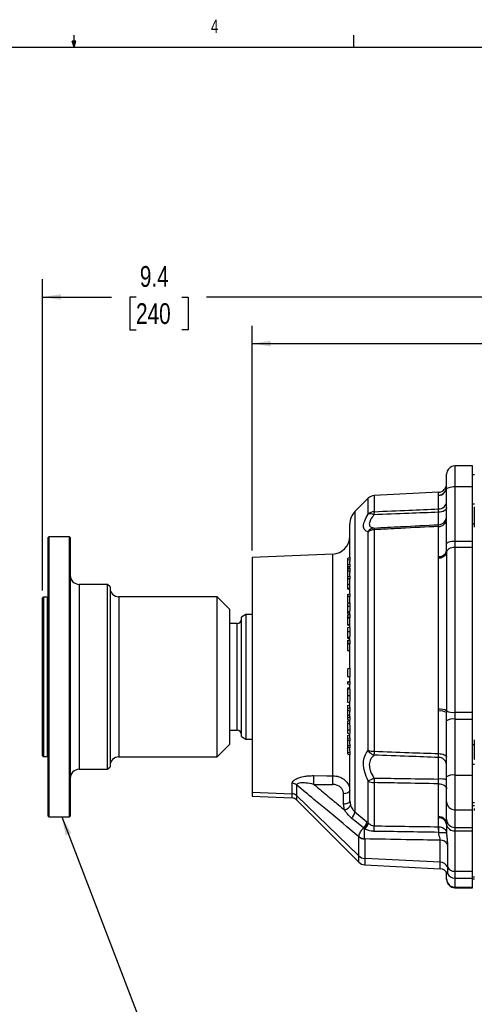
# Model space of a CAD drawing. Header units: inches. Extents: x 0.4 to 16.6, y 0.2 to 10.8.
# Tile 10 of 11: x 8.1 to 11.3, y 3.9 to 10.8. Entities that reach past the tile are written whole.
import ezdxf

# ---------------------------------------------------------------- set-up
doc = ezdxf.new("R2010")
doc.units = ezdxf.units.IN
doc.header["$MEASUREMENT"] = 0
doc.layers.add('BORDER', color=7, linetype='Continuous', lineweight=25)
doc.layers.add('SLD-0', color=7, linetype='Continuous', lineweight=25)
doc.styles.add('SLDTEXTSTYLE0', font='TXT', dxfattribs={"width": 0.75})
doc.dimstyles.new('SLDDIMSTYLE0', dxfattribs={"dimtxt": 0.145833, "dimasz": 0.13, "dimexe": 0, "dimexo": 0.0625, "dimgap": 0.036458, "dimtad": 0, "dimtih": 1, "dimtoh": 1, "dimdec": 1, "dimlfac": 2, "dimrnd": 1e-09, "dimzin": 12, "dimdsep": 46, "dimtxsty": 'SLDTEXTSTYLE0', "dimsah": 1, "dimcen": 0.09, "dimadec": 0, "dimazin": 3, "dimtfac": 1, "dimtdec": 1, "dimtofl": 0, "dimtmove": 0, "dimatfit": 3, "dimfxl": 0, "dimfrac": 2, "dimtolj": 1, "dimtzin": 12, "dimarcsym": 0})
doc.dimstyles.new('SLDDIMSTYLE1', dxfattribs={"dimtxt": 0.18, "dimasz": 0.13, "dimexe": 0, "dimexo": 0.0625, "dimgap": 0, "dimtad": 0, "dimtih": 1, "dimtoh": 1, "dimdec": 0, "dimrnd": 1e-09, "dimzin": 0, "dimdsep": 46, "dimtxsty": 'Standard', "dimsah": 1, "dimcen": 0.09, "dimadec": 0, "dimazin": 0, "dimtfac": 0.13, "dimtdec": 0, "dimtofl": 0, "dimtmove": 0, "dimatfit": 3, "dimfxl": 0, "dimfrac": 2, "dimtolj": 1, "dimtzin": 0, "dimarcsym": 0})

# ---------------------------------------------------------------- blocks, each defined once
blk = doc.blocks.new('_D_7')
at = {"layer": 'SLD-0'}
for p, q in [((9.7554, 7.1066), (9.7554, 8.6847)), ((9.7554, 8.5597), (11.5553, 8.5597)), ((11.7274, 8.5597), (11.683, 8.5597)), ((11.683, 8.5597), (11.683, 8.3279)), ((12.0507, 8.5597), (12.095, 8.5597)), ((12.095, 8.5597), (12.095, 8.3279)), ((13.0021, 8.5597), (12.2227, 8.5597)), ((11.683, 8.3279), (11.7274, 8.3279)), ((12.095, 8.3279), (12.0507, 8.3279))]:
    blk.add_line(p, q, dxfattribs=at)
for points in [[(9.7554, 8.5597), (9.8854, 8.5397), (9.8854, 8.5797)], [(13.0021, 8.5597), (12.8721, 8.5797), (12.8721, 8.5397)]]:
    blk.add_solid(points, dxfattribs=at)
at = {"layer": 'SLD-0', "char_height": 0.14583, "attachment_point": 1, "style": 'SLDTEXTSTYLE0'}
for s, insert in [('6.5', (11.7544, 8.7772)), ('165', (11.7274, 8.5159))]:
    blk.add_mtext(s, dxfattribs=dict(at, insert=insert))
blk = doc.blocks.new('_D_8')
at = {"layer": 'SLD-0'}
for p, q in [((8.2801, 6.8233), (8.2801, 9.0118)), ((13.0021, 8.6161), (13.0021, 9.0118)), ((8.2801, 8.8868), (8.7651, 8.8868)), ((8.9372, 8.8868), (8.8928, 8.8868)), ((8.8928, 8.8868), (8.8928, 8.6551)), ((9.2604, 8.8868), (9.3048, 8.8868)), ((9.3048, 8.8868), (9.3048, 8.6551)), ((13.0021, 8.8868), (9.4325, 8.8868)), ((8.8928, 8.6551), (8.9372, 8.6551)), ((9.3048, 8.6551), (9.2604, 8.6551))]:
    blk.add_line(p, q, dxfattribs=at)
for points in [[(8.2801, 8.8868), (8.4101, 8.8668), (8.4101, 8.9068)], [(13.0021, 8.8868), (12.8721, 8.9068), (12.8721, 8.8668)]]:
    blk.add_solid(points, dxfattribs=at)
at = {"layer": 'SLD-0', "char_height": 0.14583, "attachment_point": 1, "style": 'SLDTEXTSTYLE0'}
for s, insert in [('9.4', (8.9642, 9.1044)), ('240', (8.9372, 8.8431))]:
    blk.add_mtext(s, dxfattribs=dict(at, insert=insert))

msp = doc.modelspace()

# ---------------------------------------------------------------- linework, layer by layer
at = {"color": 7, "linetype": 'Continuous', "lineweight": 25}
for p, q in [((11.3054, 7.6996), (11.1814, 7.6996)), ((11.3054, 7.5545), (11.3054, 7.6996)), ((11.1229, 7.5364), (11.1229, 7.6411)), ((11.3179, 7.6381), (11.3054, 7.6381)), ((11.1814, 7.5545), (11.1814, 7.1716)), ((11.1814, 7.5545), (11.3054, 7.5545)), ((11.3054, 7.1716), (11.3054, 7.5545)), ((11.066, 7.5147), (10.6123, 7.4909)), ((11.066, 7.4922), (11.066, 7.4945)), ((11.066, 7.3972), (11.066, 7.4922)), ((11.1229, 7.1536), (11.1229, 7.5364)), ((10.5714, 7.4727), (10.478, 7.3793)), ((11.3054, 7.4335), (11.3179, 7.4335)), ((11.3179, 7.2908), (11.3179, 7.4131)), ((11.066, 7.2868), (11.066, 7.3743)), ((10.4414, 7.0582), (10.4414, 7.2909)), ((11.066, 7.0632), (11.066, 7.2746)), ((11.3179, 7.2908), (11.3054, 7.2908)), ((11.3179, 7.2705), (11.3179, 7.2908)), ((8.3234, 7.2022), (8.3184, 7.1972)), ((8.3184, 5.2382), (8.3184, 7.1972)), ((8.4694, 7.2022), (8.3234, 7.2022)), ((8.3234, 7.2022), (8.3234, 5.2332)), ((8.4744, 7.1972), (8.4694, 7.2022)), ((8.4694, 6.3523), (8.4694, 7.2022)), ((8.4744, 7.1972), (8.4744, 6.3516)), ((10.5714, 5.7017), (10.5714, 7.2365)), ((10.6123, 7.2513), (10.6123, 5.6942)), ((11.1229, 7.1022), (11.1229, 7.1536)), ((11.1814, 7.1716), (11.1814, 7.1297)), ((11.1814, 7.1716), (11.3054, 7.1716)), ((11.1814, 7.1297), (11.1814, 5.9687)), ((11.1814, 7.1297), (11.3054, 7.1297)), ((11.3054, 7.1297), (11.3054, 7.1716)), ((11.3054, 5.9687), (11.3054, 7.1297)), ((10.3216, 7.0803), (9.7554, 7.0566)), ((10.4264, 7.0492), (10.4414, 7.0582)), ((10.4414, 7.0582), (10.4414, 7.0425)), ((10.4419, 7.0582), (10.4414, 7.0582)), ((10.4419, 7.0582), (10.4418, 7.0425)), ((11.066, 7.0537), (11.066, 7.0632)), ((11.1229, 7.1022), (11.1229, 7.0922)), ((11.1229, 7.0922), (11.1229, 5.979)), ((9.7554, 7.0566), (9.7554, 5.4073)), ((10.4264, 7.0492), (10.4264, 7.0407)), ((10.4264, 7.0407), (10.4414, 7.0425)), ((10.4264, 7.0407), (10.4264, 7.004)), ((10.4264, 7.004), (10.4414, 7.0086)), ((10.4264, 7.004), (10.4264, 6.9954)), ((10.4264, 6.9954), (10.4414, 6.9928)), ((10.4264, 6.9954), (10.4264, 6.9855)), ((10.4418, 7.0425), (10.4414, 7.029)), ((10.4414, 7.0425), (10.4414, 7.029)), ((10.4418, 7.0425), (10.4414, 7.0425)), ((10.4414, 7.0086), (10.4414, 7.029)), ((10.4414, 7.0086), (10.4414, 6.9928)), ((10.4418, 7.0086), (10.4414, 7.0086)), ((10.4419, 6.9928), (10.4414, 6.9902)), ((10.4414, 6.9928), (10.4414, 6.9902)), ((10.4419, 6.9928), (10.4414, 6.9928)), ((10.4414, 6.9819), (10.4414, 6.9902)), ((10.4418, 7.0086), (10.4419, 6.9928)), ((11.066, 5.9895), (11.066, 7.0537)), ((10.4264, 6.9855), (10.4414, 6.9819)), ((10.4264, 6.9855), (10.4264, 6.972)), ((10.4264, 6.972), (10.4414, 6.9813)), ((10.4264, 6.972), (10.4264, 6.9624)), ((10.4264, 6.9624), (10.4414, 6.9637)), ((10.4264, 6.9624), (10.4264, 6.9214)), ((10.4264, 6.9214), (10.4414, 6.9258)), ((10.4264, 6.9214), (10.4264, 6.9118)), ((10.4414, 6.9813), (10.4414, 6.9637)), ((10.442, 6.9813), (10.4414, 6.9813)), ((10.4419, 6.9637), (10.4414, 6.9497)), ((10.4414, 6.9637), (10.4414, 6.9497)), ((10.4419, 6.9637), (10.4414, 6.9637)), ((10.4414, 6.9248), (10.4414, 6.9497)), ((10.4414, 6.9258), (10.4414, 6.9081)), ((10.4419, 6.9258), (10.4414, 6.9258)), ((10.442, 6.9813), (10.4419, 6.9637)), ((10.4419, 6.9258), (10.4419, 6.9081)), ((8.7374, 6.8677), (8.5369, 6.8677)), ((8.7544, 6.8507), (8.7374, 6.8677)), ((8.7374, 6.3065), (8.7374, 6.8677)), ((8.7544, 6.8507), (8.7544, 6.3042)), ((10.4264, 6.9118), (10.4414, 6.9081)), ((10.4264, 6.9118), (10.4264, 6.9079)), ((10.4264, 6.9079), (10.4414, 6.9038)), ((10.4264, 6.9079), (10.4264, 6.8648)), ((10.4264, 6.8648), (10.4414, 6.8709)), ((10.4264, 6.8648), (10.4264, 6.8414)), ((10.4419, 6.9081), (10.4414, 6.9071)), ((10.4414, 6.9081), (10.4414, 6.9071)), ((10.4419, 6.9081), (10.4414, 6.9081)), ((10.4414, 6.8004), (10.4414, 6.9071)), ((10.4264, 6.8414), (10.4264, 6.8369)), ((10.4264, 6.8414), (10.4414, 6.8406)), ((10.4264, 6.8369), (10.4414, 6.8309)), ((10.4264, 6.7964), (10.4414, 6.8008)), ((10.4264, 6.7964), (10.4264, 6.7859)), ((10.4264, 6.7859), (10.4414, 6.7817)), ((10.4264, 6.7859), (10.4264, 6.7851)), ((10.4264, 6.7851), (10.4414, 6.7809)), ((10.4414, 6.8008), (10.4414, 6.7817)), ((10.4421, 6.8008), (10.4414, 6.8008)), ((10.4415, 6.7817), (10.4414, 6.7815)), ((10.4415, 6.7817), (10.4414, 6.7817)), ((10.4414, 6.7817), (10.4414, 6.7815)), ((10.4414, 6.7376), (10.4414, 6.7815)), ((10.4421, 6.8008), (10.4415, 6.7817)), ((8.2851, 6.7783), (8.2801, 6.7733)), ((8.2801, 5.662), (8.2801, 6.7733)), ((8.3134, 6.7783), (8.2851, 6.7783)), ((8.2851, 6.7783), (8.2851, 5.657)), ((9.5084, 6.7802), (8.8169, 6.7802)), ((9.5984, 6.6902), (9.5084, 6.7802)), ((9.5084, 6.2946), (9.5084, 6.7802)), ((10.4264, 6.7402), (10.4382, 6.7374)), ((10.4414, 6.7383), (10.4264, 6.734)), ((10.4264, 6.7368), (10.4313, 6.7354)), ((10.4421, 6.7162), (10.4414, 6.7162)), ((9.5984, 6.2823), (9.5984, 6.6902)), ((9.7096, 6.6552), (9.6796, 6.6379)), ((9.7554, 6.6552), (9.7096, 6.6552)), ((9.7096, 6.6552), (9.7096, 5.7802)), ((10.4264, 6.6787), (10.4264, 6.6737)), ((10.4264, 6.6737), (10.4414, 6.6706)), ((10.4264, 6.6737), (10.4264, 6.6636)), ((10.4264, 6.6636), (10.4414, 6.6587)), ((10.4264, 6.6519), (10.4414, 6.6575)), ((10.4264, 6.65), (10.4414, 6.6557)), ((10.4264, 6.6519), (10.4264, 6.65)), ((10.4264, 6.65), (10.4264, 6.639)), ((10.4414, 6.6587), (10.4414, 6.6815)), ((10.4414, 6.6557), (10.4414, 6.6366)), ((10.4419, 6.6557), (10.4414, 6.6557)), ((10.4419, 6.6557), (10.4419, 6.6366)), ((9.6486, 6.5917), (9.5984, 6.5917)), ((9.6796, 5.7975), (9.6796, 6.6379)), ((10.4264, 6.639), (10.4414, 6.6366)), ((10.4264, 6.639), (10.4264, 6.6317)), ((10.4264, 6.6317), (10.4414, 6.6294)), ((10.4264, 6.6317), (10.4264, 6.5871)), ((10.4264, 6.5871), (10.4414, 6.5847)), ((10.4264, 6.5871), (10.4264, 6.5831)), ((10.4264, 6.5831), (10.4414, 6.5785)), ((10.4419, 6.6366), (10.4414, 6.6325)), ((10.4414, 6.6366), (10.4414, 6.6325)), ((10.4419, 6.6366), (10.4414, 6.6366)), ((10.4414, 6.5649), (10.4414, 6.6325)), ((10.4414, 6.5667), (10.4264, 6.5625)), ((10.4421, 6.5373), (10.4414, 6.5373)), ((10.4264, 6.4986), (10.4264, 6.4884)), ((10.4264, 6.4728), (10.4414, 6.4779)), ((10.4264, 6.4728), (10.4264, 6.4672)), ((10.4264, 6.4672), (10.4414, 6.4723)), ((10.4264, 6.4672), (10.4264, 6.4555)), ((10.4264, 6.4555), (10.4414, 6.4522)), ((10.4264, 6.4555), (10.4264, 6.4515)), ((10.4264, 6.4515), (10.4414, 6.4482)), ((10.4264, 6.4515), (10.4264, 6.4042)), ((10.4331, 6.4865), (10.4414, 6.4841)), ((10.4414, 6.47), (10.4414, 6.5031)), ((10.4414, 6.4723), (10.4414, 6.4522)), ((10.4419, 6.4723), (10.4414, 6.4723)), ((10.4419, 6.4522), (10.4414, 6.4499)), ((10.4419, 6.4522), (10.4414, 6.4522)), ((10.4414, 6.4522), (10.4414, 6.4499)), ((10.4414, 6.2779), (10.4414, 6.4499)), ((10.4419, 6.4723), (10.4419, 6.4522)), ((10.4264, 6.4042), (10.4414, 6.4009)), ((10.4264, 6.4042), (10.4264, 6.402)), ((10.4264, 6.402), (10.4414, 6.3975)), ((8.4694, 5.2332), (8.4694, 6.3523)), ((8.4744, 6.3516), (8.4744, 5.2382)), ((8.7374, 5.5677), (8.7374, 6.3065)), ((8.7544, 6.3042), (8.7544, 5.5847)), ((9.5084, 5.6552), (9.5084, 6.2946)), ((9.5984, 5.7452), (9.5984, 6.2823)), ((10.4264, 6.2738), (10.4414, 6.2782)), ((10.4264, 6.2738), (10.4264, 6.2223)), ((10.4414, 6.2782), (10.4414, 6.2181)), ((10.4419, 6.2782), (10.4414, 6.2782)), ((10.4419, 6.2782), (10.4419, 6.2181)), ((10.4264, 6.2223), (10.4414, 6.2181)), ((10.4264, 6.2223), (10.4264, 6.2201)), ((10.4264, 6.2201), (10.4414, 6.2157)), ((10.4264, 6.183), (10.4414, 6.1875)), ((10.4264, 6.1796), (10.4414, 6.1837)), ((10.4264, 6.183), (10.4264, 6.1796)), ((10.4264, 6.1796), (10.4264, 6.1674)), ((10.4264, 6.1674), (10.4414, 6.1629)), ((10.4419, 6.2181), (10.4414, 6.2179)), ((10.4419, 6.2181), (10.4414, 6.2181)), ((10.4414, 6.2181), (10.4414, 6.2179)), ((10.4414, 6.1842), (10.4414, 6.2179)), ((10.4414, 6.1842), (10.4419, 6.1837)), ((10.4414, 6.1842), (10.4414, 6.1837)), ((10.4414, 6.1837), (10.4414, 6.1629)), ((10.4419, 6.1837), (10.4414, 6.1837)), ((10.4414, 6.1304), (10.4414, 6.1634)), ((10.4419, 6.1629), (10.4414, 6.1629)), ((10.4419, 6.1837), (10.4419, 6.1629)), ((10.4264, 6.1381), (10.4264, 6.1299)), ((10.4264, 6.0393), (10.4414, 6.0351)), ((10.4264, 6.0167), (10.4414, 6.0219)), ((10.442, 6.0868), (10.4414, 6.0868)), ((10.4414, 6.0021), (10.4414, 6.0477)), ((10.4264, 6.0167), (10.4264, 5.9962)), ((10.4264, 5.9962), (10.4414, 5.9994)), ((10.4264, 5.9962), (10.4264, 5.9829)), ((10.4264, 5.9829), (10.4414, 5.9798)), ((10.4264, 5.9829), (10.4264, 5.9475)), ((10.4414, 6.0021), (10.4419, 5.9994)), ((10.4414, 6.0021), (10.4414, 5.9994)), ((10.4414, 5.9994), (10.4414, 5.9798)), ((10.4419, 5.9994), (10.4414, 5.9994)), ((10.4418, 5.9798), (10.4414, 5.9746)), ((10.4418, 5.9798), (10.4414, 5.9798)), ((10.4414, 5.9798), (10.4414, 5.9746)), ((10.4414, 5.9364), (10.4414, 5.9746)), ((10.4419, 5.9994), (10.4418, 5.9798)), ((11.066, 5.9772), (11.066, 5.9895)), ((11.066, 5.6782), (11.066, 5.9772)), ((11.1229, 5.979), (11.1229, 5.9661)), ((11.1229, 5.9086), (11.1229, 5.9661)), ((11.1814, 5.9687), (11.3054, 5.9687)), ((11.1814, 5.9687), (11.1814, 5.9207)), ((11.3054, 5.9207), (11.3054, 5.9687)), ((10.4264, 5.9475), (10.4414, 5.9487)), ((10.4264, 5.9475), (10.4264, 5.9307)), ((10.4264, 5.9307), (10.4414, 5.9339)), ((10.4264, 5.9307), (10.4264, 5.9187)), ((10.4264, 5.9187), (10.4414, 5.9135)), ((10.4264, 5.9059), (10.4414, 5.9114)), ((10.4264, 5.9059), (10.4264, 5.8884)), ((10.4264, 5.8884), (10.4414, 5.8924)), ((10.4414, 5.9364), (10.4418, 5.9339)), ((10.4414, 5.9364), (10.4414, 5.9339)), ((10.4414, 5.9339), (10.4414, 5.9135)), ((10.4418, 5.9339), (10.4414, 5.9339)), ((10.4419, 5.9135), (10.4414, 5.9135)), ((10.4414, 5.8779), (10.4414, 5.9114)), ((10.4418, 5.9339), (10.4419, 5.9135)), ((11.1229, 5.5148), (11.1229, 5.9086)), ((11.1814, 5.9207), (11.1814, 5.527)), ((11.1814, 5.9207), (11.3054, 5.9207)), ((11.3054, 5.527), (11.3054, 5.9207)), ((9.5984, 5.8437), (9.6486, 5.8437)), ((10.4264, 5.8222), (10.4414, 5.8179)), ((10.4421, 5.8439), (10.4414, 5.8439)), ((10.4414, 5.7884), (10.4414, 5.8188)), ((9.5084, 5.6552), (9.5984, 5.7452)), ((9.6796, 5.7975), (9.7096, 5.7802)), ((9.7096, 5.7802), (9.7554, 5.7802)), ((10.4264, 5.8056), (10.4414, 5.8107)), ((10.4264, 5.8056), (10.4264, 5.7825)), ((10.4264, 5.7825), (10.4414, 5.7853)), ((10.4264, 5.7825), (10.4264, 5.7723)), ((10.4264, 5.7723), (10.4414, 5.7672)), ((10.4264, 5.7723), (10.4264, 5.7351)), ((10.4414, 5.7884), (10.4419, 5.7853)), ((10.4414, 5.7884), (10.4414, 5.7853)), ((10.4414, 5.7853), (10.4414, 5.7672)), ((10.4419, 5.7853), (10.4414, 5.7853)), ((10.4414, 5.7436), (10.4414, 5.7701)), ((10.4418, 5.7672), (10.4414, 5.7672)), ((10.4414, 5.7436), (10.4417, 5.7358)), ((10.4414, 5.7436), (10.4414, 5.7358)), ((10.4419, 5.7853), (10.4418, 5.7672)), ((11.3179, 5.7418), (11.3179, 5.7759)), ((10.4264, 5.7351), (10.4414, 5.7358)), ((10.4264, 5.7351), (10.4264, 5.7238)), ((10.4264, 5.7238), (10.4414, 5.7193)), ((10.4264, 5.7238), (10.4264, 5.6867)), ((10.4264, 5.6867), (10.4414, 5.6879)), ((10.4264, 5.6867), (10.4264, 5.6763)), ((10.4264, 5.6763), (10.4414, 5.6696)), ((10.4414, 5.7358), (10.4414, 5.7193)), ((10.4417, 5.7358), (10.4414, 5.7358)), ((10.4414, 5.6945), (10.4414, 5.7202)), ((10.4417, 5.7193), (10.4414, 5.7193)), ((10.4414, 5.6945), (10.4418, 5.6879)), ((10.4414, 5.6945), (10.4414, 5.6879)), ((10.4414, 5.6879), (10.4414, 5.6696)), ((10.4418, 5.6879), (10.4414, 5.6879)), ((10.4417, 5.7358), (10.4417, 5.7193)), ((10.4418, 5.6879), (10.4419, 5.6696)), ((11.3054, 5.7418), (11.3179, 5.7418)), ((11.3179, 5.6367), (11.3179, 5.7418)), ((8.2801, 5.662), (8.2851, 5.657)), ((8.2851, 5.657), (8.3134, 5.657)), ((8.8169, 5.6552), (9.5084, 5.6552)), ((10.4414, 5.3462), (10.4414, 5.6696)), ((10.4419, 5.6696), (10.4414, 5.6696)), ((11.066, 5.4994), (11.066, 5.6509)), ((8.5369, 5.5677), (8.7374, 5.5677)), ((8.7374, 5.5677), (8.7544, 5.5847)), ((11.3179, 5.6007), (11.3054, 5.6007)), ((10.0362, 5.396), (10.0362, 5.4701)), ((10.5714, 5.1911), (10.5714, 5.4849)), ((10.6123, 5.4742), (10.6123, 5.1706)), ((11.1229, 5.3393), (11.1229, 5.5148)), ((11.1814, 5.527), (11.1814, 5.2836)), ((11.1814, 5.527), (11.3054, 5.527)), ((11.3054, 5.2836), (11.3054, 5.527)), ((9.7554, 5.4073), (10.0362, 5.396)), ((9.7554, 5.4073), (9.7554, 5.3787)), ((10.0671, 5.4581), (10.0671, 5.3829)), ((11.066, 5.2341), (11.066, 5.4659)), ((9.7554, 5.3787), (10.0362, 5.367)), ((10.506, 4.9589), (10.0671, 5.3829)), ((10.0671, 5.3534), (10.506, 4.9145)), ((10.3973, 5.3223), (10.3973, 5.3961)), ((10.4414, 5.3462), (10.4459, 5.3173)), ((11.1229, 5.2149), (11.1229, 5.3393)), ((11.3054, 5.3348), (11.3179, 5.3348)), ((10.4035, 5.2833), (10.3973, 5.3223)), ((10.478, 5.269), (10.5616, 5.1997)), ((11.1814, 5.2836), (11.3054, 5.2836)), ((11.1814, 5.2836), (11.1814, 5.1592)), ((11.3179, 5.3108), (11.3054, 5.3108)), ((11.3054, 5.1592), (11.3054, 5.2836)), ((11.3179, 5.2779), (11.3179, 5.293)), ((8.3184, 5.2382), (8.3234, 5.2332)), ((8.3234, 5.2332), (8.4694, 5.2332)), ((8.4694, 5.2332), (8.4744, 5.2382)), ((10.5378, 5.1554), (10.4543, 5.2248)), ((11.066, 5.2261), (11.066, 5.2341)), ((11.066, 5.164), (11.066, 5.2261)), ((11.1229, 5.1887), (11.1229, 5.2149)), ((11.066, 5.164), (11.0671, 5.164)), ((11.0671, 5.1248), (11.0669, 5.1248)), ((11.0672, 5.1214), (11.0671, 5.1248)), ((11.1229, 5.1887), (11.1229, 5.1804)), ((11.1229, 5.1804), (11.1229, 5.1196)), ((11.1814, 5.1592), (11.3054, 5.1592)), ((11.1814, 5.1592), (11.1814, 5.1359)), ((11.1814, 5.1359), (11.3054, 5.1359)), ((11.1814, 5.1359), (11.1814, 4.851)), ((11.3054, 5.1359), (11.3054, 5.1592)), ((11.3054, 4.851), (11.3054, 5.1359)), ((10.506, 4.9589), (10.506, 5.0938)), ((10.506, 5.0938), (10.506, 5.0938)), ((10.5466, 5.0782), (10.5465, 5.0795)), ((10.5466, 5.0782), (10.5466, 4.9414)), ((11.0783, 4.9145), (11.0783, 5.0694)), ((11.129, 5.0411), (11.129, 4.8824)), ((11.0783, 4.9145), (10.5466, 4.9414)), ((10.5466, 4.8964), (11.0783, 4.8686)), ((11.1229, 4.7976), (11.1229, 4.8451)), ((11.1814, 4.851), (11.3054, 4.851)), ((11.3054, 4.8028), (11.3054, 4.851)), ((11.1229, 4.7943), (11.1229, 4.7976)), ((11.1814, 4.8028), (11.3054, 4.8028)), ((11.3054, 4.8127), (11.3179, 4.8127)), ((11.3054, 4.7404), (11.3054, 4.8028)), ((11.3054, 4.7972), (11.3179, 4.7972)), ((11.1814, 4.7404), (11.3054, 4.7404)), ((11.1814, 4.7358), (11.3054, 4.7358)), ((11.3054, 4.7358), (11.3054, 4.7404))]:
    msp.add_line(p, q, dxfattribs=at)
at = {"color": 8, "linetype": 'Continuous', "lineweight": 25}
for p, q in [((11.1814, 7.6996), (11.1814, 7.5545)), ((10.6123, 7.4909), (10.6123, 7.3783)), ((11.066, 7.4945), (11.066, 7.5147)), ((10.5714, 7.3617), (10.5714, 7.4727)), ((10.478, 7.3793), (10.478, 5.269)), ((10.3216, 5.5226), (10.3216, 7.0803)), ((8.5369, 6.8677), (8.5369, 6.3065)), ((8.3134, 5.657), (8.3134, 6.7783)), ((8.8169, 6.7802), (8.8169, 6.2946)), ((9.6486, 5.8437), (9.6486, 6.5917)), ((8.5369, 6.3065), (8.5369, 5.5677)), ((8.8169, 6.2946), (8.8169, 5.6552)), ((10.0362, 5.367), (10.0362, 5.396)), ((10.0671, 5.3829), (10.0671, 5.3534)), ((10.506, 4.9145), (10.506, 4.9589)), ((10.5466, 4.9414), (10.5466, 4.8964)), ((11.0783, 4.8686), (11.0783, 4.9145)), ((11.129, 4.8824), (11.129, 4.8353)), ((11.1814, 4.851), (11.1814, 4.8028)), ((11.1814, 4.8028), (11.1814, 4.7404)), ((11.1814, 4.7404), (11.1814, 4.7358))]:
    msp.add_line(p, q, dxfattribs=at)
at = {"color": 7, "linetype": 'Continuous', "lineweight": 25, "flags": 128}
for points in [[(11.1229, 7.5364), (11.124, 7.5399), (11.1273, 7.5433), (11.1327, 7.5464), (11.14, 7.5492), (11.1489, 7.5514), (11.159, 7.5531), (11.17, 7.5541), (11.1814, 7.5545)], [(11.1229, 7.4082), (11.1218, 7.4018), (11.1186, 7.3956), (11.1134, 7.3899), (11.1064, 7.3848), (11.0978, 7.3806), (11.088, 7.3773), (11.0773, 7.3752), (11.066, 7.3743)], [(11.1229, 7.1536), (11.124, 7.1571), (11.1273, 7.1605), (11.1327, 7.1636), (11.14, 7.1664), (11.1489, 7.1686), (11.159, 7.1703), (11.17, 7.1713), (11.1814, 7.1716)], [(11.1229, 7.0922), (11.124, 7.0995), (11.1274, 7.1065), (11.1328, 7.113), (11.1401, 7.1187), (11.149, 7.1234), (11.159, 7.1268), (11.17, 7.129), (11.1814, 7.1297)], [(10.4264, 6.7143), (10.4309, 6.7148), (10.4354, 6.7154), (10.4414, 6.7162)], [(10.4264, 6.5361), (10.4309, 6.5364), (10.4354, 6.5368), (10.4414, 6.5373)], [(10.4264, 6.0874), (10.4309, 6.0872), (10.4354, 6.0871), (10.4414, 6.0868)], [(10.4264, 5.8453), (10.4339, 5.8446), (10.4414, 5.8439)], [(11.066, 5.6782), (11.0773, 5.6775), (11.088, 5.6759), (11.0978, 5.6735), (11.1064, 5.6704), (11.1134, 5.6667), (11.1186, 5.6625), (11.1218, 5.658), (11.1229, 5.6533)], [(10.1882, 5.5235), (10.281, 5.5229), (10.3216, 5.5226)], [(10.4414, 5.42), (10.4405, 5.4155), (10.4381, 5.4111), (10.434, 5.4071), (10.4286, 5.4035), (10.422, 5.4006), (10.4143, 5.3983), (10.406, 5.3968), (10.3973, 5.3961)], [(11.066, 5.4659), (11.0773, 5.465), (11.088, 5.4628), (11.0978, 5.4595), (11.1064, 5.4552), (11.1134, 5.45), (11.1186, 5.4441), (11.1218, 5.4378), (11.1229, 5.4312)], [(10.4414, 5.3462), (10.4405, 5.3417), (10.4381, 5.3374), (10.434, 5.3333), (10.4286, 5.3298), (10.422, 5.3268), (10.4143, 5.3245), (10.406, 5.323), (10.3973, 5.3223)]]:
    msp.add_lwpolyline(points, dxfattribs=at)
at = {"color": 7, "linetype": 'Continuous', "lineweight": 25}
for centre, radius, start, end in [((11.1814, 7.6411), 0.0585, 90, 180), ((11.0629, 7.5746), 0.06, 273, 359.74694), ((11.0634, 7.5539), 0.0595, 272.52515, 359.32156), ((11.0635, 7.5516), 0.0594, 272.46956, 359.52961), ((10.6156, 7.4285), 0.0625, 93, 135), ((11.0658, 7.4543), 0.0571, 270.22213, 357.33802), ((10.5664, 7.2909), 0.125, 135, 180), ((10.5863, 7.3035), 0.0588, 64.36475, 105.30289), ((10.615, 7.313), 0.0654, 92.35473, 131.82603), ((11.063, 7.3466), 0.0599, 272.90422, 359.91628), ((11.0685, 7.3292), 0.0546, 267.34937, 353.95861), ((10.3164, 7.2051), 0.125, 272.3919, 0), ((10.6188, 7.2073), 0.0567, 97.24545, 147.93911), ((10.6144, 7.1815), 0.0698, 91.71738, 128.02748), ((11.0726, 7.1145), 0.0518, 262.7209, 346.25219), ((11.0727, 7.1051), 0.0518, 262.6119, 345.52523), ((8.5369, 6.9302), 0.0625, 180, 270), ((8.3134, 6.7833), 0.005, 270, 0), ((8.8169, 6.8427), 0.0625, 180, 270), ((9.6486, 6.6227), 0.031, 270, 0), ((11.0791, 5.9013), 0.0892, 60.62285, 98.45904), ((11.0792, 5.8935), 0.0848, 58.97219, 98.92103), ((11.1673, 6.0604), 0.0927, 241.39065, 278.73687), ((11.1674, 5.8413), 0.0807, 80.0132, 123.47718), ((9.6486, 5.8127), 0.031, 0, 90), ((10.6398, 5.7451), 0.0826, 213.25882, 250.09245), ((10.6127, 5.8119), 0.1177, 249.44875, 269.80582), ((8.3134, 5.652), 0.005, 0, 90), ((8.8169, 5.5927), 0.0625, 90, 180), ((11.0683, 5.5961), 0.0548, 5.69496, 92.38438), ((8.5369, 5.5052), 0.0625, 90, 180), ((10.0348, 5.4204), 0.0497, 49.40923, 88.40524), ((9.6143, 5.4881), 0.575, 357.39097, 3.52682), ((9.7436, 5.4873), 0.579, 357.42338, 3.49735), ((10.3469, 6.0128), 0.5714, 293.06788, 297.6093), ((10.6133, 5.5621), 0.0879, 241.50299, 269.35232), ((11.0796, 5.3194), 0.1805, 76.14446, 94.32778), ((11.1674, 5.4475), 0.0807, 80.0132, 123.47718), ((10.0344, 5.3488), 0.0473, 46.20637, 87.84652), ((10.0342, 5.3205), 0.0465, 45, 87.6081), ((11.18, 5.3407), 0.0571, 181.47307, 271.40095), ((10.3971, 5.3347), 0.0517, 277.02809, 340.38594), ((10.4, 5.2823), 0.0791, 313.31832, 350.31379), ((10.4836, 5.213), 0.0791, 313.28508, 350.34342), ((10.4755, 5.2272), 0.1025, 311.54129, 339.35938), ((11.07, 5.1809), 0.0534, 8.4167, 94.32609), ((11.0698, 5.1726), 0.0536, 8.43689, 94.09715), ((11.18, 5.2163), 0.0571, 181.47307, 271.40095), ((10.4545, 5.2414), 0.1307, 314.4551, 336.10101), ((10.1944, 5.1415), 0.4189, 358.66369, 3.98352), ((10.6329, 5.1349), 0.434, 358.6636, 3.84663), ((10.6383, 5.1443), 0.4292, 357.3887, 2.62294), ((11.0784, 4.3445), 0.7769, 86.73801, 90.82657), ((11.0857, 5.1219), 0.037, 357.31714, 2.81157), ((11.1753, 5.1887), 0.0531, 188.91385, 276.53188), ((10.5473, 5.1458), 0.0664, 231.56005, 269.32943), ((10.549, 5.1451), 0.0669, 230.01837, 267.97199), ((11.0774, 5.0083), 0.0612, 32.46211, 89.08321), ((10.5497, 5.0044), 0.063, 226.20175, 267.25726), ((10.5499, 4.9583), 0.062, 225, 267), ((11.0757, 4.8545), 0.0601, 27.66324, 87.50674), ((11.0752, 4.8086), 0.06, 26.35921, 87), ((11.1809, 4.9097), 0.0587, 207.70471, 270.42042), ((11.1807, 4.7982), 0.0579, 180.63991, 270.62593), ((11.1814, 4.7943), 0.0585, 180, 270), ((11.1814, 4.8613), 0.0585, 206.35921, 270)]:
    msp.add_arc(centre, radius, start, end, dxfattribs=at)
msp.add_ellipse((43.8211, 7.1413), major_axis=(44.0455, 1.1898), ratio=0.02711, start_param=3.842812, end_param=3.847489, dxfattribs=at)
for points, knots in [([(10.5708, 7.2374), (10.5616, 7.2405), (10.543, 7.2467), (10.535, 7.2747), (10.5444, 7.314), (10.5618, 7.3446), (10.5708, 7.3602)], [0, 0, 0, 0, 0.256085, 0.516242, 0.752513, 1, 1, 1, 1]), ([(10.5708, 7.3602), (10.5709, 7.3605), (10.5713, 7.361), (10.5714, 7.3615), (10.5714, 7.3617), (10.5714, 7.3617)], [0, 0, 0, 0, 0.477083, 0.910089, 1, 1, 1, 1]), ([(10.6117, 7.3565), (10.6028, 7.3445), (10.5858, 7.3215), (10.576, 7.2915), (10.5812, 7.2776), (10.5923, 7.2675), (10.6025, 7.2654), (10.6117, 7.2635)], [0, 0, 0, 0, 0.252875, 0.484085, 0.712504, 0.738583, 1, 1, 1, 1]), ([(10.6123, 7.3783), (10.6123, 7.3779), (10.6122, 7.3752), (10.612, 7.3688), (10.6118, 7.3606), (10.6117, 7.3565)], [0, 0, 0, 0, 0.0934075, 0.5380196, 1, 1, 1, 1]), ([(11.066, 7.3743), (10.996, 7.3715), (10.8445, 7.3657), (10.6931, 7.3597), (10.6117, 7.3565)], [0, 0, 0, 0, 0.462456, 1, 1, 1, 1]), ([(10.6123, 7.3783), (10.6935, 7.3817), (10.8448, 7.388), (10.996, 7.3943), (11.066, 7.3972)], [0, 0, 0, 0, 0.536903, 1, 1, 1, 1]), ([(11.066, 7.3743), (11.0661, 7.3778), (11.0662, 7.3874), (11.0661, 7.3934), (11.066, 7.3972)], [0, 0, 0, 0, 0.374872, 1, 1, 1, 1]), ([(10.6117, 7.2635), (10.675, 7.2668), (10.8264, 7.2745), (10.9779, 7.2823), (11.066, 7.2868)], [0, 0, 0, 0, 0.417996, 1, 1, 1, 1]), ([(11.066, 7.2746), (10.9779, 7.2701), (10.8266, 7.2623), (10.6754, 7.2546), (10.6123, 7.2513)], [0, 0, 0, 0, 0.58281, 1, 1, 1, 1]), ([(11.066, 7.2746), (11.0661, 7.2771), (11.0662, 7.2836), (11.0661, 7.2856), (11.066, 7.2868)], [0, 0, 0, 0, 0.374872, 1, 1, 1, 1]), ([(10.5714, 7.2365), (10.5714, 7.2368), (10.5713, 7.2372), (10.571, 7.2373), (10.5708, 7.2374), (10.5708, 7.2374)], [0, 0, 0, 0, 0.485435, 0.911505, 1, 1, 1, 1]), ([(10.6117, 7.2635), (10.6117, 7.2634), (10.6118, 7.2628), (10.6121, 7.2599), (10.6122, 7.2544), (10.6123, 7.2513)], [0, 0, 0, 0, 0.082826, 0.499365, 1, 1, 1, 1]), ([(10.4264, 6.7815), (10.4264, 6.7772), (10.4264, 6.77), (10.4264, 6.7585), (10.4264, 6.7499), (10.4264, 6.7438), (10.4264, 6.7413), (10.4264, 6.7402)], [0, 0, 0, 0, 0.317573, 0.539827, 0.724623, 0.881981, 1, 1, 1, 1]), ([(10.4264, 6.7337), (10.4264, 6.7336), (10.4264, 6.7333), (10.4264, 6.7286), (10.4264, 6.7217), (10.4264, 6.7163), (10.4264, 6.7143)], [0, 0, 0, 0, 0.1926763, 0.498176, 0.8068747, 1, 1, 1, 1]), ([(10.4264, 6.7143), (10.4264, 6.7097), (10.4264, 6.7018), (10.4264, 6.6901), (10.4264, 6.6828), (10.4264, 6.6795), (10.4264, 6.6787)], [0, 0, 0, 0, 0.393958, 0.67981, 0.923743, 1, 1, 1, 1]), ([(10.4414, 6.7376), (10.4415, 6.7361), (10.4416, 6.7333), (10.442, 6.7251), (10.4421, 6.7189), (10.4421, 6.7162)], [0, 0, 0, 0, 0.3840147, 0.7383698, 1, 1, 1, 1]), ([(10.4414, 6.7376), (10.4414, 6.7375), (10.4414, 6.737), (10.4414, 6.7346), (10.4414, 6.728), (10.4414, 6.7202), (10.4414, 6.7162)], [0, 0, 0, 0, 0.017413, 0.21446, 0.606968, 1, 1, 1, 1]), ([(10.4421, 6.7162), (10.442, 6.7114), (10.442, 6.7026), (10.4415, 6.6903), (10.4414, 6.684), (10.4414, 6.6815)], [0, 0, 0, 0, 0.4399669, 0.7836327, 1, 1, 1, 1]), ([(10.4414, 6.7162), (10.4414, 6.7125), (10.4414, 6.7051), (10.4414, 6.6928), (10.4414, 6.6852), (10.4414, 6.6815)], [0, 0, 0, 0, 0.3394821, 0.6784564, 1, 1, 1, 1]), ([(10.4264, 6.6787), (10.4288, 6.6774), (10.4338, 6.6748), (10.4388, 6.6725), (10.4414, 6.6713)], [0, 0, 0, 0, 0.499618, 1, 1, 1, 1]), ([(10.4264, 6.5624), (10.4264, 6.5619), (10.4264, 6.5609), (10.4264, 6.5552), (10.4264, 6.5468), (10.4264, 6.5397), (10.4264, 6.5361)], [0, 0, 0, 0, 0.181017, 0.437217, 0.705722, 1, 1, 1, 1]), ([(10.4264, 6.5361), (10.4264, 6.5314), (10.4264, 6.5235), (10.4264, 6.5122), (10.4264, 6.5036), (10.4264, 6.5001), (10.4264, 6.4986)], [0, 0, 0, 0, 0.331666, 0.566131, 0.801988, 1, 1, 1, 1]), ([(10.4414, 6.5649), (10.4414, 6.563), (10.4416, 6.5592), (10.442, 6.5494), (10.4421, 6.5415), (10.4421, 6.5373)], [0, 0, 0, 0, 0.319303, 0.637583, 1, 1, 1, 1]), ([(10.4414, 6.5649), (10.4414, 6.5645), (10.4414, 6.5632), (10.4414, 6.5589), (10.4414, 6.5502), (10.4414, 6.5416), (10.4414, 6.5373)], [0, 0, 0, 0, 0.076992, 0.261967, 0.630534, 1, 1, 1, 1]), ([(10.4421, 6.5373), (10.442, 6.5313), (10.4419, 6.5217), (10.4415, 6.5098), (10.4414, 6.5049), (10.4414, 6.5031)], [0, 0, 0, 0, 0.5131036, 0.8172889, 1, 1, 1, 1]), ([(10.4414, 6.5373), (10.4414, 6.533), (10.4414, 6.5242), (10.4414, 6.5129), (10.4414, 6.5061), (10.4414, 6.5037), (10.4414, 6.5031)], [0, 0, 0, 0, 0.376192, 0.751303, 0.939612, 1, 1, 1, 1]), ([(10.4264, 6.4986), (10.4289, 6.4975), (10.4338, 6.4955), (10.4389, 6.4936), (10.4414, 6.4926)], [0, 0, 0, 0, 0.499916, 1, 1, 1, 1]), ([(10.4264, 6.4884), (10.4289, 6.4876), (10.4338, 6.4862), (10.4389, 6.485), (10.4414, 6.4844)], [0, 0, 0, 0, 0.4997671, 1, 1, 1, 1]), ([(10.4264, 6.1381), (10.4289, 6.1392), (10.4339, 6.1414), (10.4389, 6.1435), (10.4414, 6.1446)], [0, 0, 0, 0, 0.499956, 1, 1, 1, 1]), ([(10.4264, 6.1299), (10.4289, 6.131), (10.4339, 6.1332), (10.4389, 6.1354), (10.4414, 6.1365)], [0, 0, 0, 0, 0.499991, 1, 1, 1, 1]), ([(10.4264, 6.1299), (10.4264, 6.1227), (10.4264, 6.1092), (10.4264, 6.0943), (10.4264, 6.0874)], [0, 0, 0, 0, 0.535617, 1, 1, 1, 1]), ([(10.4414, 6.1304), (10.4414, 6.1265), (10.4415, 6.117), (10.442, 6.1019), (10.442, 6.0912), (10.442, 6.0868)], [0, 0, 0, 0, 0.286596, 0.706844, 1, 1, 1, 1]), ([(10.4414, 6.1304), (10.4414, 6.1246), (10.4414, 6.111), (10.4414, 6.0957), (10.4414, 6.0868)], [0, 0, 0, 0, 0.421507, 1, 1, 1, 1]), ([(10.4264, 6.0874), (10.4264, 6.0785), (10.4264, 6.0642), (10.4264, 6.0488), (10.4264, 6.0409), (10.4264, 6.0402), (10.4264, 6.04)], [0, 0, 0, 0, 0.399052, 0.644823, 0.89197, 1, 1, 1, 1]), ([(10.442, 6.0868), (10.4419, 6.0771), (10.4417, 6.0624), (10.4414, 6.0514), (10.4414, 6.0477)], [0, 0, 0, 0, 0.665563, 1, 1, 1, 1]), ([(10.4414, 6.0868), (10.4414, 6.0798), (10.4414, 6.0658), (10.4414, 6.0532), (10.4414, 6.048), (10.4414, 6.0477)], [0, 0, 0, 0, 0.485807, 0.970354, 1, 1, 1, 1]), ([(10.4264, 5.8884), (10.4264, 5.8869), (10.4264, 5.8846), (10.4264, 5.8797), (10.4264, 5.8724), (10.4264, 5.8634), (10.4264, 5.8537), (10.4264, 5.8479), (10.4264, 5.8453)], [0, 0, 0, 0, 0.225372, 0.358646, 0.492869, 0.674594, 0.854123, 1, 1, 1, 1]), ([(10.4264, 5.8453), (10.4264, 5.841), (10.4264, 5.8334), (10.4264, 5.8262), (10.4264, 5.8225), (10.4264, 5.8224), (10.4264, 5.8224)], [0, 0, 0, 0, 0.379905, 0.665051, 0.849918, 1, 1, 1, 1]), ([(10.4414, 5.8779), (10.4414, 5.875), (10.4415, 5.8686), (10.442, 5.8565), (10.442, 5.8483), (10.4421, 5.8439)], [0, 0, 0, 0, 0.275836, 0.605004, 1, 1, 1, 1]), ([(10.4414, 5.8779), (10.4414, 5.8768), (10.4414, 5.8734), (10.4414, 5.8671), (10.4414, 5.8566), (10.4414, 5.8489), (10.4414, 5.8439)], [0, 0, 0, 0, 0.109589, 0.332468, 0.555318, 1, 1, 1, 1]), ([(10.4421, 5.8439), (10.442, 5.8391), (10.4419, 5.8307), (10.4415, 5.8223), (10.4414, 5.8198), (10.4414, 5.8188)], [0, 0, 0, 0, 0.438665, 0.780235, 1, 1, 1, 1]), ([(10.4414, 5.8439), (10.4414, 5.839), (10.4414, 5.8318), (10.4414, 5.8244), (10.4414, 5.8206), (10.4414, 5.8193), (10.4414, 5.8188)], [0, 0, 0, 0, 0.441982, 0.663588, 0.885045, 1, 1, 1, 1]), ([(10.5708, 5.4871), (10.5616, 5.5076), (10.543, 5.5488), (10.535, 5.6101), (10.5444, 5.6632), (10.5618, 5.6874), (10.5708, 5.6999)], [0, 0, 0, 0, 0.256085, 0.516242, 0.752513, 1, 1, 1, 1]), ([(10.5708, 5.6999), (10.5709, 5.7001), (10.5713, 5.7005), (10.5714, 5.7012), (10.5714, 5.7016), (10.5714, 5.7017)], [0, 0, 0, 0, 0.477083, 0.910089, 1, 1, 1, 1]), ([(10.6123, 5.6942), (10.6123, 5.6932), (10.6122, 5.6876), (10.612, 5.6777), (10.6118, 5.671), (10.6117, 5.6675)], [0, 0, 0, 0, 0.093408, 0.53802, 1, 1, 1, 1]), ([(10.6123, 5.6942), (10.6935, 5.6914), (10.8448, 5.6861), (10.996, 5.6807), (11.066, 5.6782)], [0, 0, 0, 0, 0.536903, 1, 1, 1, 1]), ([(11.066, 5.6509), (11.0661, 5.6537), (11.0662, 5.661), (11.0661, 5.6716), (11.066, 5.6782)], [0, 0, 0, 0, 0.374872, 1, 1, 1, 1]), ([(10.6117, 5.6675), (10.6028, 5.6584), (10.5858, 5.6411), (10.576, 5.6017), (10.5812, 5.571), (10.5923, 5.5389), (10.6025, 5.522), (10.6117, 5.5065)], [0, 0, 0, 0, 0.252875, 0.484085, 0.712504, 0.738583, 1, 1, 1, 1]), ([(11.066, 5.6509), (10.996, 5.6535), (10.8445, 5.6591), (10.6931, 5.6646), (10.6117, 5.6675)], [0, 0, 0, 0, 0.4624556, 1, 1, 1, 1]), ([(10.0362, 5.4701), (10.0365, 5.4727), (10.0376, 5.48), (10.0492, 5.4927), (10.0756, 5.5072), (10.1119, 5.5173), (10.1513, 5.5228), (10.1759, 5.5232), (10.1882, 5.5235)], [0, 0, 0, 0, 0.079446, 0.222471, 0.402365, 0.639168, 0.819475, 1, 1, 1, 1]), ([(10.1887, 5.4619), (10.1694, 5.4658), (10.1379, 5.472), (10.1004, 5.4726), (10.079, 5.4691), (10.0688, 5.4637), (10.0675, 5.4595), (10.0671, 5.4581)], [0, 0, 0, 0, 0.39211, 0.637605, 0.810235, 0.934999, 1, 1, 1, 1]), ([(10.3216, 5.5226), (10.3291, 5.5222), (10.3505, 5.5208), (10.384, 5.5095), (10.4157, 5.4864), (10.4372, 5.4554), (10.44, 5.4318), (10.4414, 5.42)], [0, 0, 0, 0, 0.118801, 0.338193, 0.558443, 0.779351, 1, 1, 1, 1]), ([(10.5714, 5.4849), (10.5714, 5.4852), (10.5713, 5.4859), (10.571, 5.4867), (10.5708, 5.4871), (10.5708, 5.4871)], [0, 0, 0, 0, 0.485435, 0.911505, 1, 1, 1, 1]), ([(10.6117, 5.5065), (10.675, 5.5055), (10.8264, 5.5031), (10.9779, 5.5008), (11.066, 5.4994)], [0, 0, 0, 0, 0.417996, 1, 1, 1, 1]), ([(10.6117, 5.5065), (10.6117, 5.5055), (10.6118, 5.4998), (10.6121, 5.4884), (10.6122, 5.4792), (10.6123, 5.4742)], [0, 0, 0, 0, 0.082826, 0.499365, 1, 1, 1, 1]), ([(11.066, 5.4659), (10.9779, 5.4675), (10.8266, 5.4703), (10.6754, 5.4731), (10.6123, 5.4742)], [0, 0, 0, 0, 0.58281, 1, 1, 1, 1]), ([(11.066, 5.4659), (11.0661, 5.4698), (11.0662, 5.4799), (11.0661, 5.4919), (11.066, 5.4994)], [0, 0, 0, 0, 0.3748717, 1, 1, 1, 1]), ([(10.506, 5.0938), (10.4312, 5.1559), (10.3257, 5.2435), (10.1794, 5.3649), (10.1079, 5.4242), (10.0671, 5.4581)], [0, 0, 0, 0, 0.511219, 0.720851, 1, 1, 1, 1]), ([(10.1887, 5.4619), (10.2026, 5.4503), (10.2472, 5.4132), (10.3188, 5.3537), (10.3765, 5.3058), (10.4035, 5.2833)], [0, 0, 0, 0, 0.194601, 0.623026, 1, 1, 1, 1]), ([(10.3973, 5.3961), (10.3964, 5.4037), (10.3947, 5.4188), (10.3812, 5.4386), (10.3613, 5.4533), (10.3402, 5.4603), (10.3268, 5.461), (10.3221, 5.4613)], [0, 0, 0, 0, 0.220919, 0.441871, 0.661991, 0.881229, 1, 1, 1, 1]), ([(10.4543, 5.2248), (10.4467, 5.2315), (10.4269, 5.249), (10.4124, 5.2703), (10.4035, 5.2833)], [0, 0, 0, 0, 0.385281, 1, 1, 1, 1]), ([(10.4459, 5.3173), (10.4505, 5.306), (10.458, 5.2879), (10.4725, 5.2741), (10.478, 5.269)], [0, 0, 0, 0, 0.62456, 1, 1, 1, 1]), ([(10.5616, 5.1997), (10.562, 5.1993), (10.5643, 5.1975), (10.5676, 5.1946), (10.5704, 5.192), (10.5714, 5.1911)], [0, 0, 0, 0, 0.137425, 0.68742, 1, 1, 1, 1]), ([(10.5714, 5.1911), (10.572, 5.1905), (10.5728, 5.1896), (10.5737, 5.1888), (10.574, 5.1885)], [0, 0, 0, 0, 0.690931, 1, 1, 1, 1]), ([(10.506, 5.0938), (10.5063, 5.0978), (10.5067, 5.1056), (10.513, 5.121), (10.5227, 5.1375), (10.5319, 5.1491), (10.5372, 5.1548), (10.5378, 5.1554)], [0, 0, 0, 0, 0.240658, 0.477585, 0.716619, 0.966053, 1, 1, 1, 1]), ([(10.5435, 5.1505), (10.5429, 5.151), (10.5413, 5.1525), (10.5394, 5.1541), (10.5381, 5.1552), (10.5378, 5.1554)], [0, 0, 0, 0, 0.312657, 0.862605, 1, 1, 1, 1]), ([(10.546, 5.1481), (10.5457, 5.1484), (10.5449, 5.1491), (10.544, 5.1499), (10.5435, 5.1505)], [0, 0, 0, 0, 0.307704, 1, 1, 1, 1]), ([(10.5465, 5.0795), (10.5462, 5.0836), (10.5456, 5.0918), (10.5453, 5.1096), (10.5454, 5.129), (10.5458, 5.1418), (10.546, 5.1481)], [0, 0, 0, 0, 0.254481, 0.505017, 0.757781, 1, 1, 1, 1]), ([(10.6132, 5.1317), (10.6111, 5.1318), (10.5986, 5.1322), (10.5753, 5.1356), (10.5559, 5.1439), (10.546, 5.1481)], [0, 0, 0, 0, 0.090117, 0.537516, 1, 1, 1, 1]), ([(10.574, 5.1885), (10.5794, 5.1839), (10.5895, 5.1752), (10.6038, 5.1708), (10.6111, 5.1706), (10.6123, 5.1706)], [0, 0, 0, 0, 0.491079, 0.916288, 1, 1, 1, 1]), ([(10.6123, 5.1706), (10.6848, 5.1695), (10.836, 5.1673), (10.9873, 5.1651), (11.066, 5.164)], [0, 0, 0, 0, 0.479222, 1, 1, 1, 1]), ([(11.0669, 5.1248), (10.9881, 5.126), (10.8369, 5.1282), (10.6857, 5.1306), (10.6132, 5.1317)], [0, 0, 0, 0, 0.520778, 1, 1, 1, 1]), ([(11.0671, 5.164), (11.0733, 5.1632), (11.0855, 5.1617), (11.1015, 5.1544), (11.1143, 5.1439), (11.1208, 5.1329), (11.1222, 5.1259), (11.1226, 5.1237)], [0, 0, 0, 0, 0.221132, 0.436038, 0.656479, 0.895594, 1, 1, 1, 1]), ([(11.0671, 5.1248), (11.0733, 5.1247), (11.0855, 5.1247), (11.1015, 5.1242), (11.1143, 5.1232), (11.1209, 5.1217), (11.1222, 5.1206), (11.1226, 5.1202)], [0, 0, 0, 0, 0.221197, 0.436013, 0.65624, 0.895257, 1, 1, 1, 1]), ([(11.0783, 5.0694), (11.0782, 5.0729), (11.078, 5.0768), (11.0753, 5.0868), (11.0712, 5.0982), (11.0678, 5.1115), (11.0672, 5.1192), (11.0672, 5.1208), (11.0672, 5.1214)], [0, 0, 0, 0, 0.277798, 0.314499, 0.634066, 0.921303, 0.973861, 1, 1, 1, 1]), ([(11.1226, 5.1237), (11.1227, 5.1224), (11.1229, 5.1211), (11.1229, 5.1197), (11.1229, 5.1196)], [0, 0, 0, 0, 0.9593913, 1, 1, 1, 1]), ([(11.0783, 5.0694), (10.9982, 5.0707), (10.8209, 5.0736), (10.6437, 5.0766), (10.5466, 5.0782)], [0, 0, 0, 0, 0.452398, 1, 1, 1, 1]), ([(11.1226, 5.1202), (11.1227, 5.12), (11.1229, 5.1198), (11.1229, 5.1196), (11.1229, 5.1196)], [0, 0, 0, 0, 0.960003, 1, 1, 1, 1]), ([(11.1229, 5.1196), (11.1229, 5.119), (11.1229, 5.1082), (11.1248, 5.0881), (11.1281, 5.062), (11.1287, 5.0482), (11.129, 5.0411)], [0, 0, 0, 0, 0.01737, 0.324773, 0.6503, 1, 1, 1, 1])]:
    msp.add_open_spline(points, degree=3, knots=knots, dxfattribs=at)
at = {"layer": 'BORDER'}
for p, q in [((8.501, 10.6421), (8.501, 10.7269)), ((10.4698, 10.6421), (10.4698, 10.7269)), ((8.501, 10.6421), (8.4878, 10.684)), ((8.5136, 10.684), (8.4878, 10.684)), ((8.494, 10.684), (8.501, 10.6421)), ((8.501, 10.6421), (8.5136, 10.684)), ((8.5059, 10.684), (8.501, 10.6421)), ((0.6263, 10.6421), (16.3763, 10.6421))]:
    msp.add_line(p, q, dxfattribs=at)

# ---------------------------------------------------------------- texts
at = {"color": 7, "linetype": 'Continuous', "lineweight": 0, "insert": (9.4643, 10.8357), "char_height": 0.0937, "attachment_point": 1, "style": 'SLDTEXTSTYLE0'}
msp.add_mtext('4', dxfattribs=at)

# ---------------------------------------------------------------- dimensions: what is measured, and where the dimension line sits
at = {"layer": 'SLD-0'}
for base, p1, p2, picture, middle in [((8.2801, 8.8868), (13.0021, 8.5661), (8.2801, 6.7733), '_D_8', (9.0988, 8.8868)), ((13.0021, 8.5597), (9.7554, 7.0566), (13.0021, 8.5661), '_D_7', (11.889, 8.5597))]:
    dim = msp.add_linear_dim(base=base, p1=p1, p2=p2, dimstyle='SLDDIMSTYLE0', dxfattribs=at)
    dim.commit()
    dim.dimension.update_dxf_attribs({"geometry": picture, "text_midpoint": middle, "dimtype": 160})

# ---------------------------------------------------------------- leaders
msp.add_leader([(8.4149, 5.2332), (8.9677, 3.7905), (9.2177, 3.7905)], dimstyle='SLDDIMSTYLE1', dxfattribs=at)

doc.saveas('drawing.dxf')
